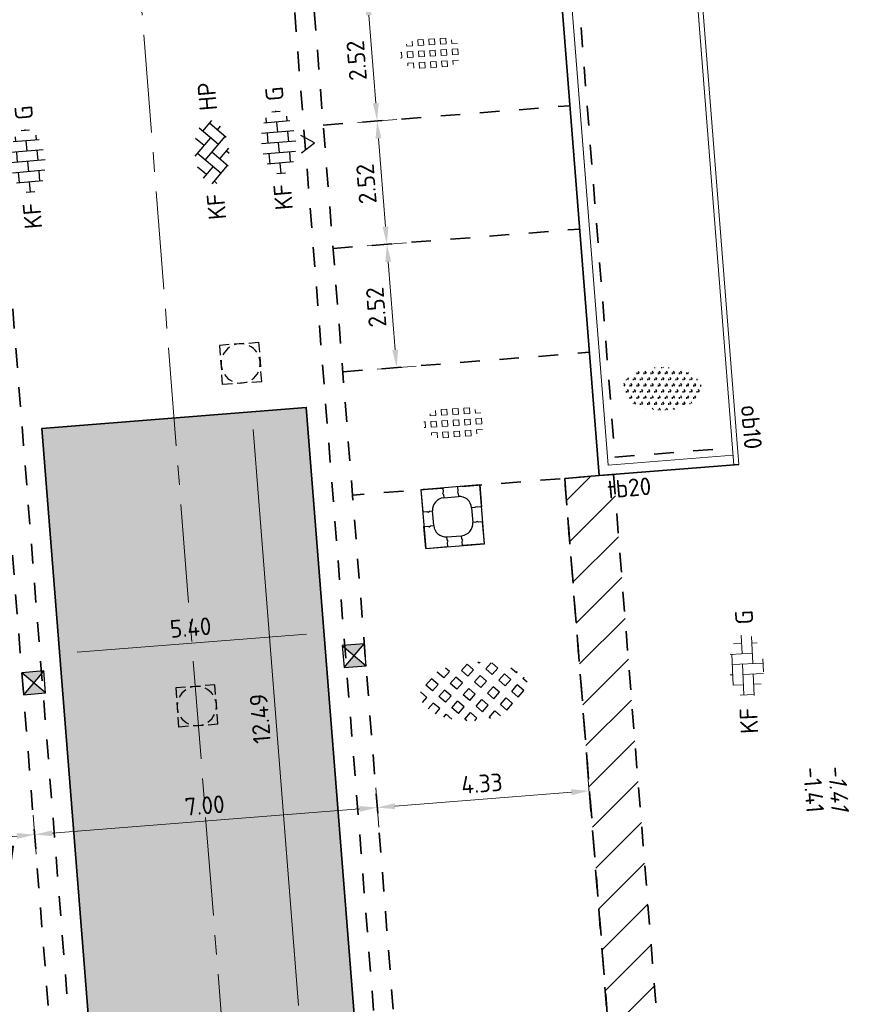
# Model space of a CAD drawing. Header units: metres. Extents: x 97990 to 98409, y 436026 to 436301.
# Tile 27 of 55: x 98205 to 98222, y 436136 to 436156. Entities that reach past the tile are written whole.
import ezdxf
from ezdxf.enums import TextEntityAlignment as Align

# ---------------------------------------------------------------- set-up
doc = ezdxf.new("R2010")
doc.units = ezdxf.units.M
doc.linetypes.add('AM-AS-SO', pattern=[16, 10, -2, 2, -2])
doc.linetypes.add('ZZ-HIDDEN-SO', pattern=[4, 2, -2])
for name, color, linetype, lineweight in [('B-RO-OG-BEBOUWING-V', 254, 'Continuous', 18), ('B-WE-VH-NAP-T18-200', 252, 'Continuous', 18), ('B-WE-VH-OPENVERHARDING_BETONSTRAATSTEEN-S-200', 252, 'Continuous', 18), ('B-WE-VH-OPENVERHARDING_TEGEL_GRAS-S-200', 70, 'Continuous', 18), ('N-OI-RI-ITR-M-200', 7, 'Continuous', 18), ('N-WE-AM-AS_WEG-G', 10, 'AM-AS-SO', 18), ('N-WE-GR-BEPLANTING-S-200', 90, 'Continuous', 25), ('N-WE-RI-HWA_KOLK-S-200', 150, 'Continuous', 25), ('N-WE-RI-HWA_PUTRAND-S-200', 150, 'Continuous', 25), ('N-WE-RI-OVERIG_RIOOLPUT-OPHOOGTEBRENGEN-S-200', 1, 'Continuous', 25), ('N-WE-VH-FUNDERING-A-200', 252, 'Continuous', 18), ('N-WE-VH-FUNDERING-G', 7, 'Continuous', 35), ('N-WE-VH-FUNDERING_ZANDCEMENTSTABILISATIE-G', 7, 'ZZ-HIDDEN-SO', 35), ('N-WE-VH-HALFVERHARDING_GRASBETONSTEEN-S-200', 1, 'Continuous', 25), ('N-WE-VH-KANTOPSLUITING-T18-200', 1, 'Continuous', 18), ('N-WE-VH-KANTOPSLUITING_ACHTERKANTBAND-G', 1, 'Continuous', 18), ('N-WE-VH-KANTOPSLUITING_ELEMENT_BOOMKRANS-S', 40, 'Continuous', 25), ('N-WE-VH-KANTOPSLUITING_OPSLUITBAND_100X200-G', 1, 'Continuous', 18), ('N-WE-VH-KANTOPSLUITING_TROTTOIRBAND_180X200-G', 2, 'Continuous', 35), ('N-WE-VH-M-200', 7, 'Continuous', 18), ('N-WE-VH-MATERIAALGRENS-G', 7, 'ZZ-HIDDEN-SO', 35), ('N-WE-VH-NAP-T18-200', 4, 'Continuous', 18), ('N-WE-VH-OPENVERHARDING_BETONSTRAATSTEEN-S-200', 90, 'Continuous', 25)]:
    doc.layers.add(name, color=color, linetype=linetype, lineweight=lineweight)
doc.styles.add('NLCS-ISO', font='NLCS-ISO.ttf')
doc.styles.add('NLCS-ISO-M200-T18', font='NLCS-ISO.ttf', dxfattribs={"height": 0.36})
doc.styles.add('NLCS-ISO-M200-T18_CURSIEF', font='NLCS-ISO.ttf', dxfattribs={"oblique": 15, "height": 0.36})
doc.dimstyles.new('NLCS-M200-T18-PIJL_L2_H0', dxfattribs={"dimscale": 0.2, "dimtxt": 2.5, "dimasz": 1.8, "dimexe": 2, "dimexo": 2, "dimgap": 0.7, "dimtad": 1, "dimzin": 0, "dimdsep": 46, "dimtxsty": 'NLCS-ISO-M200-T18', "dimcen": 0, "dimdle": 2, "dimclrd": 256, "dimclre": 256, "dimclrt": 1, "dimadec": 0, "dimazin": 0, "dimtfac": 1, "dimtdec": 3, "dimtofl": 0, "dimtmove": 0, "dimatfit": 3, "dimfxl": 2, "dimfxlon": 1, "dimtfillclr": 256, "dimtolj": 1, "dimtzin": 0, "dimlwd": -1, "dimlwe": -1, "dimarcsym": 0})
doc.dimstyles.new('NLCS-M200-T18-PIJL_L2_H2', dxfattribs={"dimscale": 0.2, "dimtxt": 2.5, "dimasz": 1.8, "dimexe": 2, "dimexo": 2, "dimgap": 0.7, "dimtad": 1, "dimzin": 0, "dimdsep": 46, "dimtxsty": 'NLCS-ISO-M200-T18', "dimcen": 0, "dimdle": 2, "dimclrd": 256, "dimclre": 256, "dimclrt": 1, "dimazin": 0, "dimtfac": 1, "dimtdec": 3, "dimtofl": 0, "dimtmove": 0, "dimatfit": 3, "dimfxl": 2, "dimfxlon": 1, "dimtfillclr": 256, "dimtolj": 1, "dimtzin": 0, "dimlwd": -1, "dimlwe": -1, "dimarcsym": 0})

# ---------------------------------------------------------------- blocks, each defined once
blk = doc.blocks.new('SVH-BOOMKRANSBAND_1200X1200_180 200')
for p, q in [((-0.6000000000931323, 0.6000000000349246), (-0.6000000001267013, 0.1500000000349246)), ((-0.6000000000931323, 0.6000000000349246), (-0.1500000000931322, 0.6000000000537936)), ((0.5999999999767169, 0.6000000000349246), (0.1499999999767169, 0.6000000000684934)), ((0.5999999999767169, 0.6000000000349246), (0.5999999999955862, 0.1500000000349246)), ((-0.1500000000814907, 0.4000000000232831), (0.1500000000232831, 0.4000000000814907)), ((-0.3999999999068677, -0.1500000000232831), (-0.4000000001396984, 0.1500000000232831)), ((0.3999999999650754, 0.1500000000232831), (0.4000000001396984, -0.1499999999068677)), ((-0.5999999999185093, -0.6000000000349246), (-0.5999999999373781, -0.1500000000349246)), ((0.5999999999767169, -0.5999999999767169), (0.5999999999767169, -0.1499999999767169)), ((-0.1499999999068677, -0.4000000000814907), (0.1500000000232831, -0.4000000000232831)), ((-0.5999999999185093, -0.6000000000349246), (-0.1499999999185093, -0.6000000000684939)), ((0.5999999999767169, -0.5999999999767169), (0.1499999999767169, -0.600000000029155))]:
    blk.add_line(p, q)
at = {"flags": 128}
blk.add_lwpolyline([(0.5999999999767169, 0.6000000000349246), (-0.6000000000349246, 0.5999999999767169), (-0.5999999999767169, -0.6000000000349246), (0.6000000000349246, -0.5999999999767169)], close=True, dxfattribs=at)
for points in [[(-0.1500000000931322, 0.6000000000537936), (-0.1500000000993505, 0.51664332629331), (-0.1650000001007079, 0.4906433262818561), (-0.1500000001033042, 0.4636433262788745), (-0.1500000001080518, 0.4000000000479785)], [(0.1499999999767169, 0.6000000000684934), (0.1499999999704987, 0.5166433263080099), (0.1349999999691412, 0.490643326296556), (0.149999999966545, 0.4636433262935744), (0.1499999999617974, 0.4000000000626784)], [(-0.6000000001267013, 0.1500000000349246), (-0.5166433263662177, 0.1500000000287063), (-0.4906433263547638, 0.1350000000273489), (-0.4636433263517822, 0.1500000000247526), (-0.4000000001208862, 0.150000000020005)], [(0.5999999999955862, 0.1500000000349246), (0.5166433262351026, 0.1500000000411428), (0.4906433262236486, 0.1650000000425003), (0.4636433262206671, 0.1500000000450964), (0.3999999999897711, 0.1500000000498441)], [(-0.5999999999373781, -0.1500000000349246), (-0.5166433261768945, -0.1500000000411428), (-0.4906433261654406, -0.1650000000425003), (-0.463643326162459, -0.1500000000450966), (-0.399999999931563, -0.1500000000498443)], [(0.5999999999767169, -0.1499999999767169), (0.5166433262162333, -0.1499999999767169), (0.4906433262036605, -0.1349999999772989), (0.4636433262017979, -0.1499999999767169), (0.3999999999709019, -0.1499999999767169)], [(-0.1499999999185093, -0.6000000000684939), (-0.149999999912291, -0.5166433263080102), (-0.1349999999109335, -0.4906433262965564), (-0.1499999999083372, -0.4636433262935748), (-0.1499999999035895, -0.4000000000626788)], [(0.1499999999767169, -0.600000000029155), (0.1499999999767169, -0.5166433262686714), (0.1649999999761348, -0.4906433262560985), (0.1499999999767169, -0.4636433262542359), (0.1499999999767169, -0.4000000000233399)]]:
    blk.add_lwpolyline(points, dxfattribs=at)
for centre, start, end in [((-0.1500000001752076, 0.1500000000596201), 89.99999999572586, 179.999999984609), ((0.1500000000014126, 0.1500000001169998), 359.9999999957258, 89.99999998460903), ((-0.1499999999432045, -0.1500000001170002), 179.9999999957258, 269.999999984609), ((0.1500000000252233, -0.1500000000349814), 270, 359.9999999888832)]:
    blk.add_arc(centre, 0.2499999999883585, start, end)
blk = doc.blocks.new('SRI-PUT_PUTRAND_OPHOOGTEBRENGEN-SO')
at = {"lineweight": -3}
for points in [[(-1.00929274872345, 1.990581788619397), (-2.009292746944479, 1.990539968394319), (-2.009250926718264, 0.990539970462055)], [(0.4907072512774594, 1.990644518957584), (-0.5092927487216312, 1.990602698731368)], [(1.990749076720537, 0.990539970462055), (1.990707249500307, 1.990707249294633), (0.9907072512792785, 1.990665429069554)], [(-2.00923001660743, 0.4905399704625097), (-2.009188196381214, -0.5094600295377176)], [(1.990811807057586, -0.5094600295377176), (1.990769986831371, 0.4905399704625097)], [(0.9907072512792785, -2.009334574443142), (1.990874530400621, -2.009292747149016), (1.990832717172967, -1.009460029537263)], [(-0.5092927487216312, -2.009397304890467), (0.4907072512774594, -2.009355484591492)]]:
    blk.add_lwpolyline(points, dxfattribs=at)
blk.add_lwpolyline([(-1.00929274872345, -2.009292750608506), (-2.009292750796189, -2.009292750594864), (-2.009292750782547, -1.009460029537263)])
for start, end in [(120.002396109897, 150.0023961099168), (74.99760389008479, 104.997603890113), (29.99760389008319, 59.99760389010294), (165.0023961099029, 195.0023961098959), (344.9976038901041, 14.9976038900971), (210.0023961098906, 240.0023961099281), (255.0023961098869, 285.0023961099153), (299.9976038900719, 329.9976038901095)]:
    blk.add_arc((-0.009209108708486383, -0.009376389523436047), 1.999999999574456, start, end, dxfattribs=at)
blk = doc.blocks.new('SVH-BSS_KEIFORMAAT_KEPER_KL-SO')
for p, q in [((-2.561802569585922, 1.07687832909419), (-1.484924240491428, -2.748912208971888e-13)), ((-2.227386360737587, 0.7424621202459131), (-1.387291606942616, 1.582556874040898)), ((-2.227386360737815, -0.7424621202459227), (-2.461364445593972e-13, 1.484924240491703)), ((-0.2594888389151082, 1.744413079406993), (1.484924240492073, -2.322309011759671e-13)), ((0.742462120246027, 0.7424621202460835), (1.540824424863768, 1.540824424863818)), ((0.7424621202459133, -0.7424621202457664), (2.561802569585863, 1.07687832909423)), ((-3.217335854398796, 0.2474873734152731), (-1.484924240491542, -1.484924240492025)), ((-3.217335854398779, -0.2474873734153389), (-2.969848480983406, 3.774758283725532e-14)), ((-1.540824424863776, -1.540824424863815), (2.086109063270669e-13, 2.082778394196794e-13)), ((-0.7424621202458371, 0.7424621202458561), (1.484924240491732, -1.48492424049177)), ((1.387291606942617, -1.582556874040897), (2.969848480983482, 9.325873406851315e-15)), ((2.227386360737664, 0.7424621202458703), (3.217335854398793, -0.2474873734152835)), ((-0.7424621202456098, -0.7424621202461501), (0.2594888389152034, -1.744413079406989)), ((2.227386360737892, -0.7424621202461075), (2.561802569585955, -1.076878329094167)), ((-0.259488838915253, -1.744413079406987), (9.492406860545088e-14, -1.484924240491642))]:
    blk.add_line(p, q)
at = {"style": 'NLCS-ISO'}
blk.add_attdef('FORMAAT', text='', height=1.8, dxfattribs=at).set_placement((-4.25, 3.445092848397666e-16), align=Align.MIDDLE_RIGHT)
blk.add_attdef('KLEUR', text='', height=1.8, dxfattribs=at).set_placement((4.25, 0), align=Align.MIDDLE_LEFT)
at = {"style": 'NLCS-ISO', "flags": 1}
blk.add_attdef('FUNCTIE', text='', height=1.8, dxfattribs=at).set_placement((-7.804418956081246e-16, -2.75), align=Align.TOP_CENTER)
blk = doc.blocks.new('SVH-GRASBETONSTEEN_02-SO')
for p, q in [((-3.020944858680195, 1.591916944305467), (-3.639663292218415, 2.210635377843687)), ((-3.639657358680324, 2.210629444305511), (-3.587975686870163, 2.262311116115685)), ((-3.020944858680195, 1.591916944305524), (-2.402226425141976, 2.210635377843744)), ((-2.40223235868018, 2.210629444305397), (-2.766716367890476, 2.575113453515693)), ((-0.546071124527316, 1.591916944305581), (-1.164789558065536, 2.210635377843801)), ((-1.164783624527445, 2.210629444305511), (-0.5460651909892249, 2.82934787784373)), ((0.07264137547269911, 2.210629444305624), (-0.5460770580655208, 2.829347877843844)), ((-0.5460711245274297, 1.591916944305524), (0.0726473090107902, 2.210635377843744)), ((0.6913657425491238, 2.82935381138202), (0.5625822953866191, 2.958137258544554)), ((0.6913657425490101, 2.829353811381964), (0.8046645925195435, 2.942652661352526)), ((1.928802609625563, 1.591916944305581), (1.310084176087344, 2.210635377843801)), ((1.310090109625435, 2.210629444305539), (1.894162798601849, 2.794702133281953)), ((1.928802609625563, 1.591916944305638), (2.547521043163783, 2.210635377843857)), ((2.547515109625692, 2.210629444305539), (1.980940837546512, 2.77720371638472)), ((4.403676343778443, 1.591916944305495), (3.874966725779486, 2.120626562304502)), ((-4.877094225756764, 0.9731925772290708), (-4.258375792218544, 1.591911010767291)), ((-3.639669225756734, 0.9731925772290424), (-4.258387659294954, 1.591911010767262)), ((-2.402220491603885, 0.9731925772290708), (-1.783502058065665, 1.591911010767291)), ((-1.164795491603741, 0.9731925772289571), (-1.78351392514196, 1.591911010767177)), ((0.07265324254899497, 0.9731925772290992), (0.6913716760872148, 1.591911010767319)), ((1.310078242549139, 0.9731925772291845), (0.691359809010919, 1.591911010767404)), ((2.547526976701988, 0.9731925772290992), (3.166245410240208, 1.591911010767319)), ((3.784951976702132, 0.9731925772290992), (3.166233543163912, 1.591911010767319)), ((4.403676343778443, 1.591916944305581), (4.521478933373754, 1.709719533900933)), ((5.022400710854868, 0.9731925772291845), (5.140131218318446, 1.090923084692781)), ((-4.877106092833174, -0.2642442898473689), (-5.487478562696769, 0.346128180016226)), ((-4.258381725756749, 0.3544800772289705), (-4.877100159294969, 0.9731985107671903)), ((-4.258381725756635, 0.3544800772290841), (-3.639663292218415, 0.973198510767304)), ((-3.639657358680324, -0.2642442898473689), (-3.020938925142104, 0.354474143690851)), ((-2.402232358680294, -0.2642442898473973), (-3.020950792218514, 0.3544741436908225)), ((-1.783507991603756, 0.3544800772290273), (-2.402226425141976, 0.9731985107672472)), ((-1.783507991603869, 0.3544800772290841), (-1.16478955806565, 0.973198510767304)), ((-1.164783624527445, -0.2642442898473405), (-0.5460651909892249, 0.3544741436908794)), ((0.07264137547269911, -0.2642442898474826), (-0.5460770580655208, 0.3544741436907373)), ((0.6913657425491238, 0.354480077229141), (0.07264730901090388, 0.9731985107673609)), ((0.6913657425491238, 0.3544800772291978), (1.310084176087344, 0.9731985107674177)), ((1.310090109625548, -0.2642442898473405), (1.928808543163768, 0.3544741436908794)), ((2.547515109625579, -0.2642442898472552), (1.928796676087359, 0.3544741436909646)), ((3.166239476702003, 0.354480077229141), (2.547521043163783, 0.9731985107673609)), ((3.166239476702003, 0.354480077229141), (3.784957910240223, 0.9731985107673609)), ((3.784963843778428, -0.2642442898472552), (4.403682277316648, 0.3544741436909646)), ((5.022388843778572, -0.2642442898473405), (4.403670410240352, 0.3544741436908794)), ((5.420953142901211, 0.5746401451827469), (5.022394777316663, 0.9731985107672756)), ((-5.351839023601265, -0.7389772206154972), (-4.877100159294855, -0.2642383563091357)), ((-4.824880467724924, -1.449467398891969), (-4.258375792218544, -0.8829627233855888)), ((-3.639669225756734, -1.501681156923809), (-4.258387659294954, -0.8829627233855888)), ((-3.020944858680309, -0.8829567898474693), (-3.639663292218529, -0.2642383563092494)), ((-3.020944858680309, -0.8829567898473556), (-2.402226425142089, -0.2642383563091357)), ((-2.402220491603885, -1.50168115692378), (-1.783502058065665, -0.8829627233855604)), ((-1.164795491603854, -1.501681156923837), (-1.783513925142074, -0.8829627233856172)), ((-0.546071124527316, -0.8829567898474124), (-1.164789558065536, -0.2642383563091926)), ((-0.546071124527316, -0.8829567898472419), (0.07264730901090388, -0.264238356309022)), ((0.07265324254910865, -1.50168115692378), (0.6913716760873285, -0.8829627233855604)), ((1.310078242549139, -1.501681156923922), (0.691359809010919, -0.8829627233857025)), ((1.928802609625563, -0.8829567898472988), (1.310084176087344, -0.2642383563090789)), ((1.928802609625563, -0.8829567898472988), (2.547521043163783, -0.2642383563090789)), ((2.547526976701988, -1.501681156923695), (3.166245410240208, -0.8829627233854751)), ((3.784951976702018, -1.501681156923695), (3.166233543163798, -0.8829627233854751)), ((4.403676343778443, -0.8829567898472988), (3.784957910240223, -0.2642383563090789)), ((4.403676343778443, -0.8829567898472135), (5.022394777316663, -0.2642383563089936)), ((-4.120107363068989, -1.982119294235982), (-3.639663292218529, -1.501675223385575)), ((-1.783507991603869, -2.120393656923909), (-2.402226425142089, -1.501675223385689)), ((-1.783507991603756, -2.120393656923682), (-1.164789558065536, -1.501675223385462)), ((0.6913657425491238, -2.120393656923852), (0.07264730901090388, -1.501675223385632)), ((0.6913657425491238, -2.120393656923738), (1.310084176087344, -1.501675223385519)), ((3.166239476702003, -2.120393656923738), (2.547521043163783, -1.501675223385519)), ((3.166239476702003, -2.120393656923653), (3.784957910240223, -1.501675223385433)), ((-3.290411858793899, -2.389872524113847), (-3.020938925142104, -2.120399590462)), ((-2.483972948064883, -2.657377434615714), (-3.020950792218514, -2.120399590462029)), ((-0.9755535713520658, -2.928348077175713), (-1.16478955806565, -2.739112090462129)), ((-1.164783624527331, -2.73911802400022), (-0.5460651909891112, -2.120399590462)), ((0.07264137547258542, -2.739118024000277), (-0.5460770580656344, -2.120399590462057)), ((-0.1599215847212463, -2.971680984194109), (0.07264730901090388, -2.739112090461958)), ((1.442749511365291, -2.871777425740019), (1.310084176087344, -2.739112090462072)), ((1.310090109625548, -2.739118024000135), (1.928808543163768, -2.120399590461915)), ((2.469643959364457, -2.661246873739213), (1.928796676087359, -2.120399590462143))]:
    blk.add_line(p, q)
at = {"style": 'NLCS-ISO'}
blk.add_attdef('FORMAAT', text='', height=1.8, dxfattribs=at).set_placement((-6.620801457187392, -0.09580145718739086), align=Align.MIDDLE_RIGHT)
blk.add_attdef('KLEUR', text='', height=1.8, dxfattribs=at).set_placement((6.429198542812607, -0.09580145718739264), align=Align.MIDDLE_LEFT)
at = {"style": 'NLCS-ISO', "flags": 1}
blk.add_attdef('FUNCTIE', text='', height=1.8, dxfattribs=at).set_placement((-7.110529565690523e-16, -3.975), align=Align.TOP_CENTER)
blk = doc.blocks.new('SVH-GRASTEGEL_01_KL-SO')
for p, q in [((-2.441236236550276, 0.8829363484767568), (-2.441236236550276, 1.094667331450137)), ((-1.866236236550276, 0.8829363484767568), (-1.866236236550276, 1.384348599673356)), ((-1.291236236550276, 1.45793634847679), (-0.7162362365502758, 1.45793634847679)), ((-1.291236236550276, 0.8829363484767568), (-1.291236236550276, 1.457936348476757)), ((-0.7162362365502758, 0.8829363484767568), (-0.7162362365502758, 1.457936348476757)), ((-0.1412362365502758, 1.45793634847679), (0.4337637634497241, 1.45793634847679)), ((-0.1412362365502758, 0.8829363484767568), (-0.1412362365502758, 1.457936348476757)), ((0.4337637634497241, 0.8829363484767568), (0.4337637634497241, 1.457936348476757)), ((1.008763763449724, 1.45793634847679), (1.583763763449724, 1.45793634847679)), ((1.008763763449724, 0.8829363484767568), (1.008763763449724, 1.457936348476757)), ((1.583763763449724, 0.8829363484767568), (1.583763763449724, 1.457936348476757)), ((2.158763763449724, 0.8829363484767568), (2.158763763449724, 1.255005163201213)), ((-3.124977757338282, 0.3079363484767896), (-3.016236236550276, 0.3079363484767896)), ((-3.016236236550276, -0.2670636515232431), (-3.016236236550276, 0.3079363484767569)), ((-2.441236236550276, 0.8829363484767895), (-1.866236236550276, 0.8829363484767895)), ((-2.441236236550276, 0.3079363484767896), (-1.866236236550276, 0.3079363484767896)), ((-2.441236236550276, -0.2670636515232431), (-2.441236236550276, 0.3079363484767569)), ((-1.866236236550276, -0.2670636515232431), (-1.866236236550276, 0.3079363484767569)), ((-1.291236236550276, 0.8829363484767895), (-0.7162362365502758, 0.8829363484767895)), ((-1.291236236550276, 0.3079363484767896), (-0.7162362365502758, 0.3079363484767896)), ((-1.291236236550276, -0.2670636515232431), (-1.291236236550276, 0.3079363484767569)), ((-0.7162362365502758, -0.2670636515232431), (-0.7162362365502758, 0.3079363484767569)), ((-0.1412362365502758, 0.8829363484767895), (0.4337637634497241, 0.8829363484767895)), ((-0.1412362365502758, 0.3079363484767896), (0.4337637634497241, 0.3079363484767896)), ((-0.1412362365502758, -0.2670636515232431), (-0.1412362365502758, 0.3079363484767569)), ((0.4337637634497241, -0.2670636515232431), (0.4337637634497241, 0.3079363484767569)), ((1.008763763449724, 0.8829363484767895), (1.583763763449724, 0.8829363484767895)), ((1.008763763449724, 0.3079363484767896), (1.583763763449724, 0.3079363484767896)), ((1.008763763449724, -0.2670636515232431), (1.008763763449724, 0.3079363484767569)), ((1.583763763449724, -0.2670636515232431), (1.583763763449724, 0.3079363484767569)), ((2.158763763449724, 0.8829363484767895), (2.72099081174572, 0.8829363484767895)), ((2.158763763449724, 0.3079363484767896), (2.733763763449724, 0.3079363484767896)), ((2.158763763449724, -0.2670636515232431), (2.158763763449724, 0.3079363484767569)), ((2.733763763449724, -0.2670636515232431), (2.733763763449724, 0.3079363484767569)), ((-3.137920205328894, -0.2670636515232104), (-3.016236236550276, -0.2670636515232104)), ((-2.441236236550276, -0.2670636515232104), (-1.866236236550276, -0.2670636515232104)), ((-2.441236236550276, -0.8420636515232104), (-1.866236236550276, -0.8420636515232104)), ((-2.441236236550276, -1.094667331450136), (-2.441236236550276, -0.842063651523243)), ((-1.866236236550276, -1.384348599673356), (-1.866236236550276, -0.842063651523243)), ((-1.291236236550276, -0.2670636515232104), (-0.7162362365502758, -0.2670636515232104)), ((-1.291236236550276, -0.8420636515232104), (-0.7162362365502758, -0.8420636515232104)), ((-1.291236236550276, -1.417063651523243), (-1.291236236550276, -0.842063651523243)), ((-0.7162362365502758, -1.417063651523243), (-0.7162362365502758, -0.842063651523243)), ((-0.1412362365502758, -0.2670636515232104), (0.4337637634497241, -0.2670636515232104)), ((-0.1412362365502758, -0.8420636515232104), (0.4337637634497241, -0.8420636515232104)), ((-0.1412362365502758, -1.417063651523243), (-0.1412362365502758, -0.842063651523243)), ((0.4337637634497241, -1.417063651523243), (0.4337637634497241, -0.842063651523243)), ((1.008763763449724, -0.2670636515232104), (1.583763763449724, -0.2670636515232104)), ((1.008763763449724, -0.8420636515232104), (1.583763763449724, -0.8420636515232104)), ((1.008763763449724, -1.417063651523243), (1.008763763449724, -0.842063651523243)), ((1.583763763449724, -1.417063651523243), (1.583763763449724, -0.842063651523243)), ((2.158763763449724, -0.2670636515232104), (2.733763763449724, -0.2670636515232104)), ((2.158763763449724, -0.8420636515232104), (2.733763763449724, -0.8420636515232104)), ((2.158763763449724, -1.255005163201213), (2.158763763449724, -0.842063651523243)), ((2.733763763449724, -0.871421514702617), (2.733763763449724, -0.842063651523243)), ((-1.291236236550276, -1.41706365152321), (-0.7162362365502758, -1.41706365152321)), ((-0.1412362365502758, -1.41706365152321), (0.4337637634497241, -1.41706365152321)), ((1.008763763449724, -1.41706365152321), (1.583763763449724, -1.41706365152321))]:
    blk.add_line(p, q)
at = {"style": 'NLCS-ISO'}
blk.add_attdef('FORMAAT', text='', height=1.8, dxfattribs=at).set_placement((-4.391236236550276, 0.02043634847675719), align=Align.MIDDLE_RIGHT)
blk.add_attdef('KLEUR', text='', height=1.8, dxfattribs=at).set_placement((4.108763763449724, 0.02043634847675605), align=Align.MIDDLE_LEFT)
at = {"style": 'NLCS-ISO', "flags": 1}
blk.add_attdef('FUNCTIE', text='', height=1.8, dxfattribs=at).set_placement((-0.1412362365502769, -2.729563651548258), align=Align.TOP_CENTER)
blk = doc.blocks.new('SRI-KOLK_STRAAT_01-SO')
h = blk.add_hatch(color=256)
h.dxf.hatch_style = 1
h.paths.add_polyline_path([(0, 1.125), (-1.125, 2.25), (-1.125, 1.110223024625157e-16)])
h.paths.add_polyline_path([(1.125, 2.25), (0, 1.125), (1.125, 1.110223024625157e-16)])
for p, q in [((-1.125, 1.530808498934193e-17), (1.125, 2.25)), ((1.125, 0), (-1.125, 2.25))]:
    blk.add_line(p, q)
blk.add_lwpolyline([(-1.125, 0), (1.125, 0), (1.125, 2.25), (-1.125, 2.25)], close=True)
blk = doc.blocks.new('*D120')
at = {"layer": 'Defpoints', "color": 0, "ltscale": 0.2, "transparency": 16777216}
for p in [(98204.93030950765, 436139.5879625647), (98212.11930321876, 436137.4734981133), (98205.14103521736, 436136.9219778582)]:
    blk.add_point(p, dxfattribs=at)
at = {"layer": 'N-WE-VH-M-200', "ltscale": 0.2, "transparency": 16777216}
for p, q in [((98211.94009155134, 436139.7407846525), (98211.87705427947, 436140.5382972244)), ((98211.54969225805, 436140.1111741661), (98205.28919016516, 436139.6163293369)), ((98204.96182814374, 436139.1892062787), (98204.89879087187, 436139.9867188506))]:
    blk.add_line(p, q, dxfattribs=at)
for points in [[(98211.54496446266, 436140.170987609), (98211.55442005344, 436140.0513607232), (98211.9085729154, 436140.1395409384)], [(98205.28446236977, 436139.6761427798), (98205.29391796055, 436139.556515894), (98204.9303095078, 436139.5879625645)]]:
    blk.add_solid(points, dxfattribs=at)
at = {"layer": 'N-WE-VH-M-200', "color": 1, "ltscale": 0.2, "transparency": 16777216, "insert": (98208.39422630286, 436140.1827567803), "char_height": 0.36, "attachment_point": 5, "rotation": 4.519397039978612, "style": 'NLCS-ISO-M200-T18'}
blk.add_mtext('\\A1;7.00', dxfattribs=at)
blk = doc.blocks.new('*D121')
at = {"layer": 'Defpoints', "color": 0, "ltscale": 0.2, "transparency": 16777216}
for p in [(98203.36247349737, 436139.4640545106), (98203.36247486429, 436139.464037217), (98205.14103521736, 436136.9219778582)]:
    blk.add_point(p, dxfattribs=at)
at = {"layer": 'N-WE-VH-M-200', "ltscale": 0.2, "transparency": 16777216}
for p, q in [((98204.96182814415, 436139.1892062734), (98204.89879087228, 436139.9867188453)), ((98204.57142885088, 436139.559595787), (98203.72135552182, 436139.4924039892)), ((98203.3624748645, 436139.4640372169), (98203.39399350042, 436139.0652809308))]:
    blk.add_line(p, q, dxfattribs=at)
for points in [[(98203.71662772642, 436139.5522174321), (98203.72608331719, 436139.4325905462), (98203.3624748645, 436139.4640372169)], [(98204.56670105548, 436139.6194092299), (98204.57615664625, 436139.4997823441), (98204.93030950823, 436139.5879625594)]]:
    blk.add_solid(points, dxfattribs=at)
at = {"layer": 'N-WE-VH-M-200', "color": 1, "ltscale": 0.2, "transparency": 16777216, "insert": (98204.1753249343, 436139.1599587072), "char_height": 0.36, "attachment_point": 5, "rotation": 4.519397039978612, "style": 'NLCS-ISO-M200-T18'}
blk.add_mtext('\\A1;1.57', dxfattribs=at)
blk = doc.blocks.new('*D122')
at = {"layer": 'Defpoints', "color": 0, "ltscale": 0.2, "transparency": 16777216}
for p in [(98211.90852050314, 436140.1395405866), (98216.9166400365, 436131.6801952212), (98212.60410755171, 436131.3393593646)]:
    blk.add_point(p, dxfattribs=at)
at = {"layer": 'N-WE-VH-M-200', "ltscale": 0.2, "transparency": 16777216}
for p, q in [((98216.25256872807, 436140.0816567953), (98216.18953145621, 436140.8791693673)), ((98211.94003913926, 436139.7407843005), (98211.8770018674, 436140.5382968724)), ((98215.86216943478, 436140.452046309), (98212.26740116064, 436140.1679073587))]:
    blk.add_line(p, q, dxfattribs=at)
for points in [[(98215.8574416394, 436140.5118597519), (98215.86689723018, 436140.3922328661), (98216.22105009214, 436140.4804130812)], [(98212.26267336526, 436140.2277208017), (98212.27212895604, 436140.1080939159), (98211.90852050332, 436140.1395405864)]]:
    blk.add_solid(points, dxfattribs=at)
at = {"layer": 'N-WE-VH-M-200', "color": 1, "ltscale": 0.2, "transparency": 16777216, "insert": (98214.03957038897, 436140.6289818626), "char_height": 0.36, "attachment_point": 5, "rotation": 4.519397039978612, "style": 'NLCS-ISO-M200-T18'}
blk.add_mtext('\\A1;4.33', dxfattribs=at)
blk = doc.blocks.new('*D123')
at = {"layer": 'Defpoints', "color": 0, "ltscale": 0.2, "transparency": 16777216}
for p in [(98212.10512233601, 436151.6161087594), (98211.00812589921, 436151.5293995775), (98211.20724835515, 436149.0172788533)]:
    blk.add_point(p, dxfattribs=at)
at = {"layer": 'N-WE-VH-M-200', "ltscale": 0.2, "transparency": 16777216}
for p, q in [((98211.70636605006, 436151.5845901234), (98212.50387862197, 436151.6476273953)), ((98212.27532296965, 436149.4628248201), (98212.13348910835, 436151.257228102)), ((98211.90493345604, 436149.0724255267), (98212.70244602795, 436149.1354627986))]:
    blk.add_line(p, q, dxfattribs=at)
for points in [[(98212.07367566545, 436151.2525003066), (98212.19330255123, 436151.2619558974), (98212.10512233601, 436151.6161087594)], [(98212.21550952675, 436149.4580970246), (98212.33513641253, 436149.4675526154), (98212.303689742, 436149.1039441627)]]:
    blk.add_solid(points, dxfattribs=at)
at = {"layer": 'N-WE-VH-M-200', "color": 1, "ltscale": 0.2, "transparency": 16777216, "insert": (98211.88540101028, 436150.3348115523), "char_height": 0.36, "attachment_point": 5, "rotation": 94.51939703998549, "style": 'NLCS-ISO-M200-T18'}
blk.add_mtext('\\A1;2.52', dxfattribs=at)
blk = doc.blocks.new('*D124')
at = {"layer": 'Defpoints', "color": 0, "ltscale": 0.2, "transparency": 16777216}
for p in [(98210.81013488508, 436154.0416097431), (98211.9065549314, 436154.1282733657), (98211.00812589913, 436151.5293995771)]:
    blk.add_point(p, dxfattribs=at)
at = {"layer": 'N-WE-VH-M-200', "ltscale": 0.2, "transparency": 16777216}
for p, q in [((98211.50779864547, 436154.0967547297), (98212.30531121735, 436154.1597920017)), ((98212.07675556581, 436151.9749894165), (98211.93492170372, 436153.7693927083)), ((98211.70636605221, 436151.5845901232), (98212.50387862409, 436151.6476273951))]:
    blk.add_line(p, q, dxfattribs=at)
for points in [[(98211.87510826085, 436153.7646649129), (98211.99473514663, 436153.7741205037), (98211.9065549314, 436154.1282733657)], [(98212.01694212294, 436151.9702616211), (98212.13656900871, 436151.9797172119), (98212.10512233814, 436151.6161087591)]]:
    blk.add_solid(points, dxfattribs=at)
at = {"layer": 'N-WE-VH-M-200', "color": 1, "ltscale": 0.2, "transparency": 16777216, "insert": (98211.68683360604, 436152.8469761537), "char_height": 0.36, "attachment_point": 5, "rotation": 94.51939703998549, "style": 'NLCS-ISO-M200-T18'}
blk.add_mtext('\\A1;2.52', dxfattribs=at)
blk = doc.blocks.new('*D125')
at = {"layer": 'Defpoints', "color": 0, "ltscale": 0.2, "transparency": 16777216}
for p in [(98210.61103468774, 436156.5537322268), (98211.70798752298, 436156.6404379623), (98210.81013488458, 436154.0416097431)]:
    blk.add_point(p, dxfattribs=at)
at = {"layer": 'N-WE-VH-M-200', "ltscale": 0.2, "transparency": 16777216}
for p, q in [((98211.30923123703, 436156.6089193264), (98212.10674380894, 436156.6719565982)), ((98211.87818815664, 436154.4871540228), (98211.73635429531, 436156.281557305)), ((98211.50779864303, 436154.0967547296), (98212.30531121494, 436154.1597920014))]:
    blk.add_line(p, q, dxfattribs=at)
for points in [[(98211.67654085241, 436156.2768295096), (98211.79616773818, 436156.2862851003), (98211.70798752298, 436156.6404379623)], [(98211.81837471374, 436154.4824262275), (98211.93800159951, 436154.4918818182), (98211.90655492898, 436154.1282733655)]]:
    blk.add_solid(points, dxfattribs=at)
at = {"layer": 'N-WE-VH-M-200', "color": 1, "ltscale": 0.2, "transparency": 16777216, "insert": (98211.48826619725, 436155.3591407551), "char_height": 0.36, "attachment_point": 5, "rotation": 94.51939703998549, "style": 'NLCS-ISO-M200-T18'}
blk.add_mtext('\\A1;2.52', dxfattribs=at)
blk = doc.blocks.new('*D248')
at = {"layer": 'Defpoints', "color": 0, "ltscale": 0.2, "transparency": 16777216}
for p in [(98210.46172098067, 436148.2905978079), (98205.07851112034, 436147.8650962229), (98210.82447832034, 436143.7011933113)]:
    blk.add_point(p, dxfattribs=at)
at = {"layer": 'N-OI-RI-ITR-M-200', "ltscale": 0.2, "transparency": 16777216}
for p, q in [((98210.79295968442, 436144.0999495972), (98210.85599695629, 436143.3024370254)), ((98205.40974982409, 436143.6744480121), (98205.47278709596, 436142.8769354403)), ((98205.80014911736, 436143.3040584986), (98210.46559766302, 436143.672826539))]:
    blk.add_line(p, q, dxfattribs=at)
for points in [[(98210.46086986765, 436143.7326399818), (98210.47032545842, 436143.6130130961), (98210.82447832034, 436143.7011933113)], [(98205.795421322, 436143.3638719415), (98205.80487691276, 436143.2442450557), (98205.44126846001, 436143.2756917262)]]:
    blk.add_solid(points, dxfattribs=at)
at = {"layer": 'N-OI-RI-ITR-M-200', "color": 1, "ltscale": 0.2, "transparency": 16777216, "insert": (98208.10765848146, 436143.8074475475), "char_height": 0.36, "attachment_point": 5, "rotation": 4.519397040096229, "style": 'NLCS-ISO-M200-T18'}
blk.add_mtext('\\A1;5.40', dxfattribs=at)
blk = doc.blocks.new('*D249')
at = {"layer": 'Defpoints', "color": 0, "ltscale": 0.2, "transparency": 16777216}
for p in [(98210.46172098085, 436148.2905978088), (98210.3354713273, 436135.7486732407), (98211.44612520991, 436135.8364619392)]:
    blk.add_point(p, dxfattribs=at)
at = {"layer": 'N-OI-RI-ITR-M-200', "ltscale": 0.2, "transparency": 16777216}
for p, q in [((98209.74982338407, 436148.2343277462), (98208.95231081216, 436148.1712904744)), ((98209.37943387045, 436147.8439284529), (98210.30710455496, 436136.107553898)), ((98210.73422761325, 436135.7801918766), (98209.93671504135, 436135.7171546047))]:
    blk.add_line(p, q, dxfattribs=at)
for points in [[(98209.31962042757, 436147.8392006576), (98209.43924731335, 436147.8486562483), (98209.35106709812, 436148.2028091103)], [(98210.24729111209, 436136.1028261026), (98210.36691799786, 436136.1122816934), (98210.3354713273, 436135.7486732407)]]:
    blk.add_solid(points, dxfattribs=at)
at = {"layer": 'N-OI-RI-ITR-M-200', "color": 1, "ltscale": 0.2, "transparency": 16777216, "insert": (98209.52426418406, 436141.9505262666), "char_height": 0.36, "attachment_point": 5, "rotation": 94.51939704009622, "style": 'NLCS-ISO-M200-T18'}
blk.add_mtext('\\A1;12.49', dxfattribs=at)
blk = doc.blocks.new('SVH-BSS_KEIFORMAAT_ELLEBOOG_KL-SO')
for p, q in [((-1.871609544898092, 1.430685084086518), (-1.871609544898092, 0.3855414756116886)), ((-1.858739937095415, 1.435541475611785), (1.278390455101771, 1.435541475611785)), ((-0.8216095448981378, 1.693156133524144), (-0.8216095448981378, 1.435541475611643)), ((0.2283904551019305, 1.435541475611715), (0.2283904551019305, -1.714458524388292)), ((1.278390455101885, 1.608929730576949), (1.278390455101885, -0.664458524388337)), ((2.32839045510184, 1.220907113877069), (2.32839045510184, 0.3855414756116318)), ((-2.921609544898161, 0.7665653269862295), (-2.921609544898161, -0.6644585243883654)), ((-2.921609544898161, 0.3855414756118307), (0.2283904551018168, 0.3855414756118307)), ((-0.8216095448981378, 0.385541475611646), (-0.8216095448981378, -1.693156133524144)), ((1.278390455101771, 0.3855414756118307), (3.170147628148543, 0.3855414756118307)), ((-3.006619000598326, -0.6644585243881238), (-0.8216095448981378, -0.6644585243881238)), ((-1.871609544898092, -0.6644585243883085), (-1.871609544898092, -1.430685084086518)), ((0.2283904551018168, -0.6644585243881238), (3.006619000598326, -0.6644585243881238)), ((2.32839045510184, -0.6644585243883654), (2.32839045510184, -1.22090711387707)), ((-0.6516744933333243, -1.714458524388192), (0.6516744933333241, -1.714458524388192))]:
    blk.add_line(p, q)
at = {"style": 'NLCS-ISO'}
blk.add_attdef('FORMAAT', text='', height=1.8, dxfattribs=at).set_placement((-4.25, 3.367778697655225e-16), align=Align.MIDDLE_RIGHT)
blk.add_attdef('KLEUR', text='', height=1.8, dxfattribs=at).set_placement((4.25, 0), align=Align.MIDDLE_LEFT)
at = {"style": 'NLCS-ISO', "flags": 1}
blk.add_attdef('FUNCTIE', text='', height=1.8, dxfattribs=at).set_placement((-7.804418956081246e-16, -2.750000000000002), align=Align.TOP_CENTER)
blk = doc.blocks.new('SGR-BEPLANTING_SOORT_01_KL-SO')
h = blk.add_hatch()
h.set_pattern_fill('AGR-BEPLANTING_SOORT_01', color=256, scale=0.1, pattern_type=2)
h.set_pattern_definition([(59.99999999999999, (0, 0), (-0.2886752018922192, 0.4999998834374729), [0.144338, -0.4330130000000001]), (120, (0, 0), (-0.5773502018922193, -1.165625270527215e-07), [0.144338, -0.433013]), (270, (0, 0), (0.288675, -0.5000000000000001), [0.125, -0.875])])
edge = h.paths.add_edge_path()
edge.add_ellipse((0, 0), major_axis=(3.25, -8.51819583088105e-16), ratio=0.5384615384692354, start_angle=0, end_angle=359.9999999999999)
at = {"style": 'NLCS-ISO'}
blk.add_attdef('TYPE', text='', height=1.8, dxfattribs=at).set_placement((4.25, -1.446759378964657e-15), align=Align.MIDDLE_LEFT)
blk = doc.blocks.new('SRI-PUT_OPHOOGTEBRENGEN-SO')
for p, q in [((-0.5, 2), (0.5, 2)), ((-2, -0.4999999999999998), (-2, 0.5)), ((2, -0.4999999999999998), (2, 0.5000000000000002)), ((-0.5, -2), (0.5, -2))]:
    blk.add_line(p, q)
for points in [[(-1, 2), (-2, 2), (-2, 0.9999999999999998)], [(1, 2), (2, 2), (2, 0.9999999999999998)], [(-1, -2), (-2, -2), (-2, -0.9999999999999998)], [(1, -2), (2, -2), (2, -0.9999999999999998)]]:
    blk.add_lwpolyline(points)
for start, end in [(120, 150), (75.52248781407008, 104.4775121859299), (30, 59.99999999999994), (165.5224878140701, 194.4775121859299), (345.5224878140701, 14.47751218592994), (209.9999999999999, 239.9999999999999), (300.0000000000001, 330.0000000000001), (255.52248781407, 284.4775121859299)]:
    blk.add_arc((0, 0), 2, start, end)
blk = doc.blocks.new('SVH-BSS_KEIFORMAAT_HALFST_KL-SO')
for p, q in [((-2.099999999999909, -1.33561257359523), (-2.099999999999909, 1.33561257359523)), ((-2.100000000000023, 1.049999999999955), (-1.050000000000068, 1.049999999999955)), ((-1.049999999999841, -1.656152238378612), (-1.049999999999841, 1.656152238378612)), ((1.13686837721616e-13, -1.75), (1.13686837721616e-13, 1.75)), ((-1.13686837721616e-13, 1.049999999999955), (1.049999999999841, 1.049999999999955)), ((1.050000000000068, -1.65615223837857), (1.050000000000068, 1.65615223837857)), ((2.100000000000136, -1.335612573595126), (2.100000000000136, 1.335612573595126)), ((2.099999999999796, 1.049999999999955), (2.600000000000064, 1.049999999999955)), ((-3.149999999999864, -0.4307692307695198), (-3.149999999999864, 0.4307692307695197)), ((-3.149999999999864, 0), (-2.099999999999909, 0)), ((-1.049999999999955, 0), (0, 0)), ((1.049999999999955, 0), (2.099999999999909, 0)), ((3.150000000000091, -0.4307692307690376), (3.150000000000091, 0.4307692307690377)), ((3.149999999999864, 0), (3.25, 0)), ((-2.100000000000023, -1.050000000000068), (-1.050000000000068, -1.050000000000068)), ((-1.13686837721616e-13, -1.050000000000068), (1.049999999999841, -1.050000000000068)), ((2.099999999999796, -1.050000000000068), (2.599999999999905, -1.050000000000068))]:
    blk.add_line(p, q)
at = {"style": 'NLCS-ISO'}
blk.add_attdef('FORMAAT', text='', height=1.8, dxfattribs=at).set_placement((-4.25, 3.306314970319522e-16), align=Align.MIDDLE_RIGHT)
blk.add_attdef('KLEUR', text='', height=1.8, dxfattribs=at).set_placement((4.25, 0), align=Align.MIDDLE_LEFT)
at = {"style": 'NLCS-ISO', "flags": 1}
blk.add_attdef('FUNCTIE', text='', height=1.8, dxfattribs=at).set_placement((-7.804418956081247e-16, -2.75), align=Align.TOP_CENTER)

msp = doc.modelspace()

# ---------------------------------------------------------------- hatches: boundary and pattern name
at = {"layer": 'B-RO-OG-BEBOUWING-V', "ltscale": 0.2, "transparency": 33554687}
h = msp.add_hatch(dxfattribs=at)
h.set_pattern_fill('ANSI31', color=252, scale=0.2)
h.set_pattern_definition([(45, (0, 0), (-0.4490128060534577, 0.4490128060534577), [])])
edge = h.paths.add_edge_path()
edge.add_line((98216.72340798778, 436146.9259951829), (98217.9088490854, 436132.0283215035))
edge.add_line((98217.9088490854, 436132.0283215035), (98216.912, 436131.949))
edge.add_line((98216.912, 436131.949), (98215.72655890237, 436146.8466736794))
edge.add_line((98215.72655890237, 436146.8466736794), (98216.42965229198, 436146.9022485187))
edge.add_line((98216.42965229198, 436146.9022485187), (98216.72872659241, 436146.9257976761))
at = {"layer": 'N-WE-VH-FUNDERING-A-200'}
h = msp.add_hatch(dxfattribs=at)
h.set_pattern_fill('AVH-FUNDERING_OVERIG-SO', color=252, scale=0.2, pattern_type=2)
h.set_pattern_definition([(0, (98208.44105512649, 436139.5894982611), (1.299038, 0.25), [0.288676, -1.443376]), (59.99999999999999, (98208.72973112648, 436140.0894982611), (-3.509461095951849e-07, 0.4999993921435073), [0.288676, -1.443376]), (120, (98208.44105512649, 436139.5894982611), (-0.8660257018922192, 0.5000005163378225), [0.2886759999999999, -1.443376])])
h.paths.add_polyline_path([(98206.06291534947, 436135.4109603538), (98205.07851112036, 436147.8650962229), (98210.46172098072, 436148.290597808), (98211.44612520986, 436135.8364619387)])
h.paths.add_polyline_path([(98211.60371838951, 436133.842680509), (98214.4194948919, 436098.2190392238), (98209.0362850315, 436097.7935376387), (98206.22050852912, 436133.417178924)])

# ---------------------------------------------------------------- linework, layer by layer
at = {"layer": 'N-WE-AM-AS_WEG-G', "ltscale": 0.2}
msp.add_line((98196.3106676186, 436293.0564274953), (98212.68905287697, 436085.8461887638), dxfattribs=at)
at = {"layer": 'N-WE-VH-FUNDERING-G'}
msp.add_lwpolyline([(98206.06291534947, 436135.4109603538), (98205.07851112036, 436147.8650962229), (98210.46172098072, 436148.290597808), (98211.44612520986, 436135.8364619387)], close=True, dxfattribs=at)
at = {"layer": 'N-WE-VH-FUNDERING_ZANDCEMENTSTABILISATIE-G', "ltscale": 0.2}
msp.add_lwpolyline([(98217.31594111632, 436170.6911728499), (98209.89109012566, 436170.1042951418), (98209.90016045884, 436169.9894937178), (98214.92446028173, 436170.3866310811), (98216.75099275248, 436147.2786396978), (98219.144547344, 436147.4671085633)], dxfattribs=at)
at = {"layer": 'N-WE-VH-KANTOPSLUITING_ACHTERKANTBAND-G'}
for points in [[(98219.1720213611, 436147.1181885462), (98217.28840486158, 436171.0401180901)], [(98217.30412162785, 436170.8407064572), (98209.72974200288, 436170.2420096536), (98209.76244137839, 436169.8281400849), (98214.78674631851, 436170.2252778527), (98216.61327522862, 436147.1173315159), (98219.15632192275, 436147.3175714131)]]:
    msp.add_lwpolyline(points, dxfattribs=at)
at = {"layer": 'N-WE-VH-KANTOPSLUITING_OPSLUITBAND_100X200-G'}
msp.add_lwpolyline([(98219.27171279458, 436147.1260382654), (98217.38809629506, 436171.0479678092)], dxfattribs=at)
at = {"layer": 'N-WE-VH-KANTOPSLUITING_TROTTOIRBAND_180X200-G'}
msp.add_lwpolyline([(98217.38809629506, 436171.0479678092), (98209.51461117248, 436170.4256290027), (98209.57881593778, 436169.6130019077), (98214.60312770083, 436170.0101402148), (98216.42965186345, 436146.90225394), (98219.27171279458, 436147.1260382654)], dxfattribs=at)
at = {"layer": 'N-WE-VH-MATERIAALGRENS-G', "ltscale": 0.2}
for p, q in [((98195.34598880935, 436265.9368860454), (98208.52637103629, 436099.1683246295)), ((98195.0892410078, 436264.1085643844), (98208.12761448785, 436099.1368093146)), ((98206.31932982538, 436205.7860205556), (98214.74039118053, 436099.2359028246)), ((98206.71808637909, 436205.8175358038), (98215.13914773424, 436099.2674180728)), ((98210.80960209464, 436154.0415676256), (98215.83392785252, 436154.438746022)), ((98211.00812589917, 436151.5293995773), (98216.03245165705, 436151.9265779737)), ((98211.20673690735, 436149.0172384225), (98216.23106266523, 436149.4144168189)), ((98216.42965186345, 436146.90225394), (98211.40532610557, 436146.5050755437)), ((98215.72655890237, 436146.8466736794), (98219.45985891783, 436099.6190110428))]:
    msp.add_line(p, q, dxfattribs=at)
msp.add_lwpolyline([(98216.72340798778, 436146.9259951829), (98217.9088490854, 436132.0283215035), (98216.912, 436131.949), (98215.72655890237, 436146.8466736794), (98216.42965229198, 436146.9022485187), (98216.72872659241, 436146.9257976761)], dxfattribs=at)
at = {"layer": 'N-WE-VH-OPENVERHARDING_BETONSTRAATSTEEN-S-200', "ltscale": 0.2}
msp.add_lwpolyline([(98210.36298806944, 436153.4807399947), (98210.63344879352, 436153.682781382), (98210.35514746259, 436153.8313814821)], dxfattribs=at)

# ---------------------------------------------------------------- block references
at = {"layer": 'B-WE-VH-OPENVERHARDING_BETONSTRAATSTEEN-S-200', "xscale": 0.2, "yscale": 0.2, "zscale": 0.2, "rotation": 92.6360815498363}
msp.add_blockref('SVH-BSS_KEIFORMAAT_ELLEBOOG_KL-SO', (98219.42718626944, 436143.0202715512), dxfattribs=at).add_auto_attribs({'FORMAAT': 'KF', 'KLEUR': 'G'})
at = {"layer": 'B-WE-VH-OPENVERHARDING_TEGEL_GRAS-S-200', "xscale": 0.2, "yscale": 0.2, "zscale": 0.2, "rotation": 3.604275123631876}
for p in [(98213.00864116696, 436155.5033374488), (98213.48823278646, 436147.9739722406)]:
    msp.add_blockref('SVH-GRASTEGEL_01_KL-SO', p, dxfattribs=at)
at = {"layer": 'N-WE-GR-BEPLANTING-S-200', "xscale": 0.25, "yscale": 0.25, "zscale": 0.25}
msp.add_blockref('SGR-BEPLANTING_SOORT_01_KL-SO', (98217.71463458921, 436148.6736944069), dxfattribs=at)
at = {"layer": 'N-WE-RI-HWA_KOLK-S-200'}
for p, xscale, yscale, rotation in [((98211.21422200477, 436143.217250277), 0.2000000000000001, 0.2000000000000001, 274.54), ((98205.13619056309, 436142.6981658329), 0.2000000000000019, 0.2000000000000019, 94.54)]:
    msp.add_blockref('SRI-KOLK_STRAAT_01-SO', p, dxfattribs=dict(at, xscale=xscale, yscale=yscale, rotation=rotation))
at = {"layer": 'N-WE-RI-HWA_PUTRAND-S-200', "xscale": 0.2, "yscale": 0.2, "zscale": 0.2, "rotation": 4.517000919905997}
msp.add_blockref('SRI-PUT_PUTRAND_OPHOOGTEBRENGEN-SO', (98208.23566611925, 436142.2113413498), dxfattribs=at)
at = {"layer": 'N-WE-RI-OVERIG_RIOOLPUT-OPHOOGTEBRENGEN-S-200', "xscale": 0.2000000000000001, "yscale": 0.2000000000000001, "zscale": 0.2000000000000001, "rotation": 184.5193970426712}
msp.add_blockref('SRI-PUT_OPHOOGTEBRENGEN-SO', (98209.12621632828, 436149.188155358), dxfattribs=at)
at = {"layer": 'N-WE-VH-HALFVERHARDING_GRASBETONSTEEN-S-200', "xscale": 0.2, "yscale": 0.2, "zscale": 0.2, "rotation": 3.98874112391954}
msp.add_blockref('SVH-GRASBETONSTEEN_02-SO', (98213.88789176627, 436142.5046872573), dxfattribs=at)
at = {"layer": 'N-WE-VH-KANTOPSLUITING_ELEMENT_BOOMKRANS-S', "rotation": 4.60838054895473}
msp.add_blockref('SVH-BOOMKRANSBAND_1200X1200_180 200', (98213.44503277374, 436146.0653750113), dxfattribs=at)
at = {"layer": 'N-WE-VH-OPENVERHARDING_BETONSTRAATSTEEN-S-200', "xscale": 0.2, "yscale": 0.2, "zscale": 0.2, "rotation": 94.77464798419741}
msp.add_blockref('SVH-BSS_KEIFORMAAT_KEPER_KL-SO', (98208.5415295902, 436153.4908553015), dxfattribs=at).add_auto_attribs({'FORMAAT': 'KF', 'KLEUR': 'HP'})
at = {"layer": 'N-WE-VH-OPENVERHARDING_BETONSTRAATSTEEN-S-200', "ltscale": 0.2, "xscale": 0.1999999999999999, "yscale": 0.1999999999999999, "zscale": 0.1999999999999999, "rotation": 94.82741832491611}
for p in [(98209.89933886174, 436153.6881444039), (98204.79392844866, 436153.303882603)]:
    msp.add_blockref('SVH-BSS_KEIFORMAAT_HALFST_KL-SO', p, dxfattribs=at).add_auto_attribs({'FORMAAT': 'KF', 'KLEUR': 'G'})

# ---------------------------------------------------------------- texts
at = {"layer": 'B-WE-VH-NAP-T18-200', "linetype": 'Continuous', "style": 'NLCS-ISO-M200-T18_CURSIEF', "oblique": 15}
msp.add_text('-1.41', height=0.36, rotation=274.4679998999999, dxfattribs=at).set_placement((98221.085, 436141.006, -1.412))
at = {"layer": 'N-WE-VH-KANTOPSLUITING-T18-200', "ltscale": 0.2, "style": 'NLCS-ISO-M200-T18'}
for s, rotation, p in [('ob10', 274.9911181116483, (98219.31119052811, 436148.3308888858)), ('tb20', 5.147427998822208, (98216.60907795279, 436146.4342583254))]:
    msp.add_text(s, height=0.36, rotation=rotation, dxfattribs=at).set_placement(p)
at = {"layer": 'N-WE-VH-NAP-T18-200', "ltscale": 0.2, "style": 'NLCS-ISO-M200-T18'}
msp.add_text('-1.41', height=0.36, rotation=274.5193970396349, dxfattribs=at).set_placement((98220.57901886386, 436140.9535066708))

# ---------------------------------------------------------------- dimensions: what is measured, and where the dimension line sits
at = {"layer": 'N-OI-RI-ITR-M-200', "ltscale": 0.2}
for base, p1, p2, angle, picture, middle in [((98210.82447832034, 436143.7011933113), (98205.07851112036, 436147.8650962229), (98210.46172098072, 436148.290597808), 4.519397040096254, '*D248', (98208.10765848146, 436143.8074475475)), ((98210.3354713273, 436135.7486732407), (98210.46172098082, 436148.2905978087), (98211.4461252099, 436135.836461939), 94.51939704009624, '*D249', (98209.52426418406, 436141.9505262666))]:
    dim = msp.add_linear_dim(base=base, p1=p1, p2=p2, angle=angle, dimstyle='NLCS-M200-T18-PIJL_L2_H2', dxfattribs=at)
    dim.commit()
    dim.dimension.update_dxf_attribs({"geometry": picture, "text_midpoint": middle})
at = {"layer": 'N-WE-VH-M-200', "ltscale": 0.2}
for base, p1, p2, angle, override, picture, middle in [((98211.70798752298, 436156.6404379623), (98210.8101348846, 436154.0416097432), (98210.61103468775, 436156.553732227), 94.51939703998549, {"dimtmove": 1}, '*D125', (98211.48826619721, 436155.3591407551)), ((98211.9065549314, 436154.1282733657), (98211.00812589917, 436151.5293995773), (98210.81013488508, 436154.0416097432), 94.51939703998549, {"dimtmove": 1}, '*D124', (98211.68683360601, 436152.8469761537)), ((98211.90852050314, 436140.1395405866), (98216.91664003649, 436131.6801952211), (98212.60410755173, 436131.3393593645), 4.519397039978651, {"dimclrt": 1}, '*D122', (98214.03957038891, 436140.6289818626)), ((98204.93030950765, 436139.5879625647), (98212.11930321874, 436137.4734981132), (98205.14103521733, 436136.9219778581), 4.519397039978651, {"dimclrt": 1}, '*D120', (98208.39422630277, 436140.1827567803))]:
    dim = msp.add_linear_dim(base=base, p1=p1, p2=p2, angle=angle, dimstyle='NLCS-M200-T18-PIJL_L2_H0', override=override, dxfattribs=at)
    dim.commit()
    dim.dimension.update_dxf_attribs({"geometry": picture, "text_midpoint": middle})
dim = msp.add_linear_dim(base=(98212.10512233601, 436151.6161087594), p1=(98211.20724835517, 436149.0172788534), p2=(98211.00812589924, 436151.5293995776), angle=94.51939703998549, dimstyle='NLCS-M200-T18-PIJL_L2_H0', dxfattribs=at)
dim.commit()
dim.dimension.update_dxf_attribs({"geometry": '*D123', "text_midpoint": (98211.88540101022, 436150.3348115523)})
dim = msp.add_linear_dim(base=(98203.36247486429, 436139.464037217), p1=(98205.14103521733, 436136.9219778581), p2=(98203.36247349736, 436139.4640545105), angle=4.519397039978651, dimstyle='NLCS-M200-T18-PIJL_L2_H0', override={"dimclrt": 1, "dimtmove": 2}, dxfattribs=at)
dim.commit()
dim.dimension.update_dxf_attribs({"geometry": '*D121', "text_midpoint": (98204.17532493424, 436139.1599587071), "dimtype": 128})

doc.saveas('drawing.dxf')
